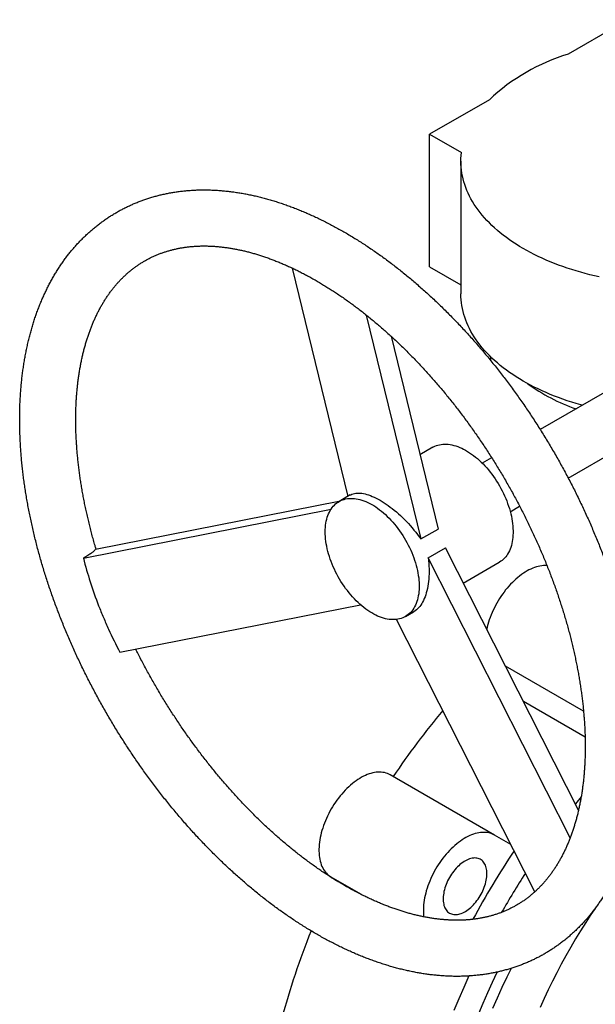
# Paper-space layout '_Isometrico' of a CAD drawing. Header units: millimetres. Extents: x -222 to 153, y -187 to 335.
# Tile 2 of 3: x -222 to -27, y 1 to 335. Entities that reach past the tile are written whole.
import ezdxf

# ---------------------------------------------------------------- set-up
doc = ezdxf.new("R2010")
doc.units = ezdxf.units.MM

psp = doc.layouts.new('_Isometrico')

# ---------------------------------------------------------------- linework, layer by layer
at = {"color": 7, "linetype": 'Continuous', "lineweight": 25}
for p, q in [((-15.91, 334.57), (-36.15, 322.88)), ((-62.84, 307.48), (-83.09, 295.79)), ((-83.09, 295.79), (-72.32, 289.57)), ((-83.09, 250.88), (-83.09, 295.79)), ((-72.5, 286.61), (-72.5, 241.7)), ((-129.68, 250.46), (-110.82, 173.09)), ((-83.09, 250.88), (-72.5, 244.77)), ((-104.53, 234.53), (-86.04, 158.68)), ((-96.13, 227.33), (-80.21, 162.04)), ((-62.5, 220.49), (-62.5, 219.25)), ((2.32, 223.39), (-45.6, 195.73)), ((-36.1, 179.27), (11.82, 206.94)), ((-81.96, 189.75), (-86.35, 187.22)), ((-62.07, 186.22), (-65.26, 184.38)), ((-109.97, 173.58), (-113.78, 171.38)), ((-196.31, 155.25), (-113.32, 171.64)), ((-200.41, 152.22), (-116.46, 168.81)), ((-55.76, 167.92), (-52.57, 169.77)), ((-86.04, 158.68), (-80.21, 162.04)), ((-83.57, 152.3), (-77.74, 155.67)), ((-32.63, 66.83), (-77.74, 155.67)), ((-35.44, 57.51), (-83.57, 152.3)), ((-71.68, 143.73), (-59.46, 150.78)), ((-188.03, 120.33), (-106.54, 136.43)), ((-91.28, 132.41), (-88.49, 134.02)), ((-47.44, 39.17), (-94.28, 131.42)), ((-30.4, 91.54), (-51.31, 103.61)), ((-61.07, 58.37), (-96.43, 78.78)), ((-31.75, 71.31), (-33.7, 68.92)), ((-55.57, 55.19), (-61.07, 58.37)), ((-116.43, 44.14), (-109.07, 39.88)), ((-115.43, 43.56), (-115.48, 43.45)), ((-106.21, 38.24), (-109.07, 39.88))]:
    psp.add_line(p, q, dxfattribs=at)
at = {"color": 8, "linetype": 'Continuous', "lineweight": 25}
for p, q in [((-30.93, 100.35), (-57.42, 115.64)), ((-106.19, 38.23), (-116.43, 44.14))]:
    psp.add_line(p, q, dxfattribs=at)
at = {"color": 7, "linetype": 'Continuous', "lineweight": 25, "flags": 128}
for points in [[(-25.58, 247.44), (-27.18, 247.8), (-28.76, 248.19), (-30.34, 248.59), (-31.89, 249.02), (-33.42, 249.47), (-34.94, 249.93), (-36.44, 250.42), (-37.92, 250.93), (-39.37, 251.46), (-40.8, 252.01), (-42.21, 252.58), (-43.6, 253.17), (-44.96, 253.77), (-46.3, 254.4), (-47.61, 255.04), (-48.89, 255.7), (-50.15, 256.38), (-51.38, 257.08), (-52.58, 257.79), (-53.75, 258.52), (-54.89, 259.26), (-55.99, 260.02), (-57.07, 260.79), (-58.12, 261.58), (-59.13, 262.39), (-60.11, 263.2), (-61.05, 264.03), (-61.96, 264.88), (-62.84, 265.73), (-63.68, 266.6), (-64.48, 267.47), (-65.25, 268.36), (-65.98, 269.26), (-66.68, 270.17), (-67.33, 271.09), (-67.95, 272.01), (-68.53, 272.95), (-69.07, 273.89), (-69.58, 274.84), (-70.04, 275.8), (-70.47, 276.76), (-70.85, 277.73), (-71.2, 278.7), (-71.5, 279.68), (-71.76, 280.66), (-71.99, 281.64), (-72.17, 282.63), (-72.32, 283.62), (-72.42, 284.61), (-72.48, 285.6), (-72.5, 286.6), (-72.48, 287.59), (-72.42, 288.58), (-72.32, 289.57)], [(-31.35, 203.96), (-31.89, 204.11), (-33.42, 204.56), (-34.94, 205.02), (-36.44, 205.51), (-37.92, 206.02), (-39.37, 206.55), (-40.8, 207.1), (-42.21, 207.67), (-43.6, 208.26), (-44.96, 208.86), (-46.3, 209.49), (-47.61, 210.13), (-48.89, 210.79), (-50.15, 211.47), (-51.38, 212.17), (-52.58, 212.88), (-53.75, 213.61), (-54.89, 214.35), (-55.99, 215.11), (-57.07, 215.88), (-58.12, 216.67), (-59.13, 217.48), (-60.11, 218.29), (-61.05, 219.12), (-61.96, 219.97), (-62.84, 220.82), (-63.68, 221.69), (-64.48, 222.56), (-65.25, 223.45), (-65.98, 224.35), (-66.68, 225.26), (-67.33, 226.18), (-67.95, 227.11), (-68.53, 228.04), (-69.07, 228.98), (-69.58, 229.93), (-70.04, 230.89), (-70.47, 231.85), (-70.85, 232.82), (-71.2, 233.79), (-71.5, 234.77), (-71.76, 235.75), (-71.99, 236.73), (-72.17, 237.72), (-72.32, 238.71), (-72.42, 239.7), (-72.48, 240.7), (-72.5, 241.69), (-72.5, 241.7)], [(-81.96, 189.75), (-81.78, 189.85), (-81.29, 190.09), (-80.78, 190.3), (-80.25, 190.47), (-79.71, 190.61), (-79.14, 190.71), (-78.57, 190.78), (-77.98, 190.8), (-77.38, 190.79), (-76.76, 190.75), (-76.13, 190.67), (-75.5, 190.55), (-74.86, 190.39), (-74.2, 190.2), (-73.55, 189.98), (-72.88, 189.72), (-72.22, 189.42), (-71.55, 189.09), (-70.88, 188.73), (-70.21, 188.34), (-69.54, 187.91), (-68.87, 187.45), (-68.21, 186.96), (-67.55, 186.44), (-66.89, 185.89), (-66.24, 185.32), (-65.6, 184.72), (-64.97, 184.09), (-64.35, 183.43), (-63.74, 182.76), (-63.15, 182.06), (-62.56, 181.34), (-61.99, 180.6), (-61.44, 179.84), (-60.9, 179.07), (-60.38, 178.28), (-59.88, 177.48), (-59.4, 176.66), (-58.94, 175.83), (-58.5, 174.99), (-58.08, 174.14), (-57.68, 173.29), (-57.31, 172.43), (-56.96, 171.57), (-56.64, 170.7), (-56.34, 169.84), (-56.06, 168.97), (-55.81, 168.11), (-55.59, 167.25), (-55.39, 166.4), (-55.23, 165.55), (-55.09, 164.71), (-54.97, 163.88), (-54.89, 163.06), (-54.83, 162.26), (-54.8, 161.47), (-54.8, 160.69), (-54.83, 159.94), (-54.89, 159.2), (-54.97, 158.48), (-55.09, 157.78), (-55.23, 157.1), (-55.39, 156.45), (-55.59, 155.82), (-55.81, 155.22), (-56.06, 154.64), (-56.34, 154.09), (-56.64, 153.57), (-56.96, 153.08), (-57.31, 152.62), (-57.68, 152.2), (-58.08, 151.8), (-58.5, 151.44), (-58.94, 151.11), (-59.4, 150.81), (-59.46, 150.78)], [(-109.97, 173.58), (-109.79, 173.68), (-109.4, 173.86), (-108.99, 174), (-108.56, 174.11), (-108.1, 174.18), (-107.63, 174.23), (-107.13, 174.24), (-106.61, 174.21), (-106.07, 174.15), (-105.52, 174.06), (-104.95, 173.94), (-104.36, 173.78), (-103.75, 173.6), (-103.13, 173.37), (-102.5, 173.12), (-101.86, 172.84), (-101.21, 172.52), (-100.54, 172.18), (-99.87, 171.8), (-99.19, 171.4), (-98.51, 170.97), (-97.82, 170.51), (-97.13, 170.02), (-96.43, 169.51), (-95.74, 168.97), (-95.04, 168.41), (-94.35, 167.82), (-93.66, 167.22), (-92.97, 166.59), (-92.29, 165.95), (-91.62, 165.28), (-90.95, 164.6), (-90.29, 163.9), (-89.65, 163.19), (-89.01, 162.46), (-88.39, 161.72), (-87.78, 160.97), (-87.18, 160.22), (-86.6, 159.45), (-86.04, 158.68)], [(-118.44, 161.08), (-118.43, 161.85), (-118.38, 162.59), (-118.31, 163.32), (-118.21, 164.03), (-118.09, 164.72), (-117.93, 165.39), (-117.75, 166.03), (-117.54, 166.64), (-117.31, 167.23), (-117.05, 167.79), (-116.76, 168.33), (-116.45, 168.83), (-116.11, 169.31), (-115.75, 169.75), (-115.36, 170.16), (-114.95, 170.54), (-114.52, 170.89), (-114.07, 171.2), (-113.6, 171.48), (-113.11, 171.72), (-112.6, 171.93), (-112.07, 172.1), (-111.53, 172.24), (-110.96, 172.34), (-110.39, 172.41), (-109.8, 172.43), (-109.2, 172.42), (-108.58, 172.38), (-107.95, 172.3), (-107.32, 172.18), (-106.68, 172.03), (-106.02, 171.84), (-105.37, 171.61), (-104.7, 171.35), (-104.04, 171.05), (-103.37, 170.73), (-102.7, 170.36), (-102.03, 169.97), (-101.36, 169.54), (-100.69, 169.08), (-100.03, 168.59), (-99.36, 168.07), (-98.71, 167.52), (-98.06, 166.95), (-97.42, 166.35), (-96.79, 165.72), (-96.17, 165.07), (-95.56, 164.39), (-94.97, 163.69), (-94.38, 162.97), (-93.81, 162.23), (-93.26, 161.47), (-92.72, 160.7), (-92.2, 159.91), (-91.7, 159.11), (-91.22, 158.29), (-90.76, 157.46), (-90.32, 156.62), (-89.9, 155.77), (-89.5, 154.92), (-89.13, 154.06), (-88.78, 153.2), (-88.45, 152.33), (-88.15, 151.47), (-87.88, 150.6), (-87.63, 149.74), (-87.41, 148.88), (-87.21, 148.03), (-87.05, 147.18), (-86.91, 146.34), (-86.79, 145.51), (-86.71, 144.69), (-86.65, 143.89), (-86.62, 143.1), (-86.62, 142.32), (-86.65, 141.57), (-86.71, 140.83), (-86.79, 140.11), (-86.91, 139.41), (-87.05, 138.73), (-87.21, 138.08), (-87.41, 137.45), (-87.63, 136.85), (-87.88, 136.27), (-88.15, 135.72), (-88.45, 135.2), (-88.78, 134.71), (-89.13, 134.26), (-89.5, 133.83), (-89.9, 133.43), (-90.32, 133.07), (-90.76, 132.74), (-91.22, 132.44), (-91.7, 132.18), (-92.2, 131.96), (-92.72, 131.77), (-93.26, 131.61), (-93.81, 131.49), (-94.38, 131.41), (-94.97, 131.37), (-95.56, 131.36), (-96.17, 131.38), (-96.79, 131.45), (-97.42, 131.55), (-98.06, 131.68), (-98.71, 131.85), (-99.36, 132.06), (-100.03, 132.31), (-100.69, 132.58), (-101.36, 132.9), (-102.03, 133.24), (-102.7, 133.62), (-103.37, 134.03), (-104.04, 134.48), (-104.7, 134.95), (-105.37, 135.45), (-106.02, 135.99), (-106.68, 136.55), (-107.32, 137.14), (-107.95, 137.75), (-108.58, 138.4), (-109.2, 139.06), (-109.8, 139.75), (-110.39, 140.46), (-110.96, 141.19), (-111.53, 141.93), (-112.07, 142.7), (-112.6, 143.48), (-113.11, 144.28), (-113.6, 145.09), (-114.07, 145.91), (-114.52, 146.75), (-114.95, 147.59), (-115.36, 148.44), (-115.75, 149.3), (-116.11, 150.16), (-116.45, 151.02), (-116.76, 151.89), (-117.05, 152.76), (-117.31, 153.62), (-117.54, 154.48), (-117.75, 155.34), (-117.93, 156.19), (-118.09, 157.03), (-118.21, 157.86), (-118.31, 158.69), (-118.38, 159.5), (-118.43, 160.3), (-118.44, 161.08)], [(-83.57, 152.3), (-83.46, 151.36), (-83.38, 150.43), (-83.33, 149.51), (-83.29, 148.6), (-83.28, 147.7), (-83.29, 146.82), (-83.33, 145.95), (-83.39, 145.1), (-83.47, 144.27), (-83.57, 143.46), (-83.69, 142.67), (-83.84, 141.91), (-84.01, 141.17), (-84.2, 140.45), (-84.41, 139.77), (-84.64, 139.11), (-84.89, 138.48), (-85.16, 137.88), (-85.45, 137.32), (-85.76, 136.79), (-86.09, 136.29), (-86.44, 135.83), (-86.8, 135.4), (-87.18, 135.01), (-87.58, 134.66), (-87.99, 134.34), (-88.41, 134.06), (-88.49, 134.02)], [(-43.33, 149.69), (-43.37, 149.69), (-43.93, 149.71), (-44.51, 149.68), (-45.09, 149.62), (-45.69, 149.52), (-46.3, 149.39), (-46.91, 149.22), (-47.53, 149.01), (-48.16, 148.77), (-48.79, 148.5), (-49.42, 148.19), (-50.06, 147.84), (-50.69, 147.46), (-51.32, 147.05), (-51.96, 146.61), (-52.58, 146.14), (-53.21, 145.64), (-53.82, 145.11), (-54.43, 144.55), (-55.03, 143.97), (-55.62, 143.36), (-56.2, 142.73), (-56.77, 142.07), (-57.32, 141.4), (-57.86, 140.7), (-58.39, 139.98), (-58.9, 139.25), (-59.39, 138.5), (-59.86, 137.74), (-60.31, 136.96), (-60.74, 136.18), (-61.15, 135.38), (-61.54, 134.58), (-61.91, 133.77), (-62.25, 132.95), (-62.57, 132.14), (-62.86, 131.32), (-63.12, 130.5), (-63.37, 129.68), (-63.58, 128.87), (-63.75, 128.12)], [(-96.43, 78.78), (-96.89, 79.02), (-97.36, 79.22), (-97.86, 79.39), (-98.37, 79.53), (-98.9, 79.63), (-99.45, 79.69), (-100.01, 79.71), (-100.58, 79.7), (-101.16, 79.65), (-101.76, 79.57), (-102.36, 79.44), (-102.97, 79.29), (-103.59, 79.09), (-104.22, 78.86), (-104.84, 78.6), (-105.48, 78.3), (-106.11, 77.97), (-106.74, 77.6), (-107.38, 77.2), (-108.01, 76.77), (-108.64, 76.31), (-109.26, 75.82), (-109.88, 75.3), (-110.49, 74.75), (-111.1, 74.17), (-111.69, 73.57), (-112.28, 72.95), (-112.85, 72.3), (-113.41, 71.63), (-113.95, 70.94), (-114.48, 70.23), (-114.99, 69.5), (-115.49, 68.76), (-115.97, 68), (-116.43, 67.23), (-116.87, 66.45), (-117.28, 65.65), (-117.68, 64.85), (-118.05, 64.05), (-118.4, 63.23), (-118.73, 62.41), (-119.03, 61.6), (-119.3, 60.78), (-119.55, 59.96), (-119.78, 59.14), (-119.97, 58.33), (-120.14, 57.53), (-120.28, 56.73), (-120.4, 55.95), (-120.48, 55.17), (-120.54, 54.41), (-120.57, 53.66), (-120.57, 52.93), (-120.54, 52.21), (-120.48, 51.51), (-120.4, 50.84), (-120.28, 50.18), (-120.14, 49.55), (-119.97, 48.94), (-119.78, 48.36), (-119.55, 47.8), (-119.3, 47.27), (-119.03, 46.77), (-118.73, 46.3), (-118.4, 45.85), (-118.05, 45.45), (-117.68, 45.07), (-117.28, 44.72), (-116.87, 44.41), (-116.43, 44.14)], [(-61.07, 58.37), (-61.53, 58.61), (-62.01, 58.81), (-62.51, 58.98), (-63.02, 59.12), (-63.55, 59.22), (-64.09, 59.28), (-64.65, 59.3), (-65.22, 59.29), (-65.81, 59.24), (-66.4, 59.16), (-67.01, 59.03), (-67.62, 58.88), (-68.24, 58.68), (-68.86, 58.45), (-69.49, 58.19), (-70.12, 57.89), (-70.76, 57.56), (-71.39, 57.19), (-72.02, 56.79), (-72.66, 56.36), (-73.28, 55.9), (-73.91, 55.41), (-74.53, 54.89), (-75.14, 54.34), (-75.74, 53.76), (-76.34, 53.16), (-76.92, 52.54), (-77.49, 51.89), (-78.05, 51.22), (-78.6, 50.53), (-79.13, 49.82), (-79.64, 49.09), (-80.14, 48.35), (-80.61, 47.59), (-81.07, 46.82), (-81.51, 46.04), (-81.93, 45.24), (-82.32, 44.44), (-82.7, 43.64), (-83.05, 42.82), (-83.37, 42), (-83.67, 41.19), (-83.95, 40.37), (-84.2, 39.55), (-84.42, 38.73), (-84.62, 37.92), (-84.79, 37.12), (-84.93, 36.32), (-85.04, 35.54), (-85.13, 34.76), (-85.18, 34), (-85.21, 33.25), (-85.21, 32.52), (-85.18, 31.8), (-85.13, 31.1), (-85.08, 30.7)], [(-63.65, 45.33), (-63.66, 45.86), (-63.71, 46.36), (-63.78, 46.85), (-63.88, 47.31), (-64, 47.75), (-64.16, 48.16), (-64.34, 48.55), (-64.55, 48.91), (-64.78, 49.23), (-65.04, 49.53), (-65.32, 49.79), (-65.62, 50.01), (-65.95, 50.21), (-66.29, 50.36), (-66.65, 50.49), (-67.03, 50.57), (-67.43, 50.62), (-67.84, 50.63), (-68.26, 50.6), (-68.69, 50.54), (-69.13, 50.44), (-69.58, 50.31), (-70.04, 50.13), (-70.5, 49.93), (-70.96, 49.69), (-71.42, 49.41), (-71.88, 49.1), (-72.34, 48.76), (-72.79, 48.4), (-73.23, 48), (-73.67, 47.58), (-74.1, 47.13), (-74.51, 46.65), (-74.92, 46.16), (-75.3, 45.65), (-75.68, 45.12), (-76.03, 44.57), (-76.36, 44.01), (-76.68, 43.43), (-76.97, 42.85), (-77.24, 42.26), (-77.48, 41.67), (-77.7, 41.07), (-77.9, 40.48), (-78.07, 39.88), (-78.21, 39.3), (-78.32, 38.71), (-78.41, 38.14), (-78.46, 37.58), (-78.49, 37.03), (-78.49, 36.5), (-78.46, 35.98), (-78.41, 35.48), (-78.32, 35.01), (-78.21, 34.56), (-78.07, 34.13), (-77.9, 33.73), (-77.7, 33.36), (-77.48, 33.02), (-77.24, 32.71), (-76.97, 32.43), (-76.68, 32.19), (-76.36, 31.98), (-76.03, 31.8), (-75.68, 31.66), (-75.3, 31.56), (-74.92, 31.49), (-74.51, 31.46), (-74.1, 31.47), (-73.67, 31.51), (-73.23, 31.6), (-72.79, 31.71), (-72.34, 31.87), (-71.88, 32.06), (-71.42, 32.28), (-70.96, 32.54), (-70.5, 32.83), (-70.04, 33.15), (-69.58, 33.51), (-69.13, 33.89), (-68.69, 34.3), (-68.26, 34.74), (-67.84, 35.2), (-67.43, 35.68), (-67.03, 36.19), (-66.65, 36.71), (-66.29, 37.25), (-65.95, 37.8), (-65.62, 38.37), (-65.32, 38.95), (-65.04, 39.53), (-64.78, 40.12), (-64.55, 40.72), (-64.34, 41.32), (-64.16, 41.91), (-64, 42.5), (-63.88, 43.09), (-63.78, 43.67), (-63.71, 44.23), (-63.66, 44.79), (-63.65, 45.33)], [(-27.03, 33.55), (-28.4, 31.49), (-30.18, 28.76), (-31.92, 25.99), (-33.62, 23.2), (-35.28, 20.38), (-36.89, 17.53), (-38.46, 14.66), (-39.99, 11.77), (-41.47, 8.86), (-42.9, 5.94), (-44.28, 3), (-45.62, 0.04)], [(-69.78, 10.66), (-71.53, 6.8), (-73.22, 2.91), (-74.84, -0.99)], [(-66.39, -2.09), (-64.91, 1.48), (-63.37, 5.03), (-61.77, 8.58), (-60.16, 11.99)], [(-55.48, 13.23), (-56.92, 10.27), (-58.59, 6.74), (-60.19, 3.2), (-61.73, -0.36)]]:
    psp.add_lwpolyline(points, dxfattribs=at)
at = {"color": 7, "linetype": 'Continuous', "lineweight": 25}
for centre, radius, start, end in [((-16.5, 258.02), 67.77, 106.8542, 133.1404), ((-12.49, 262.72), 63.56, 233.9275, 250.7174), ((129.56, -73.7), 271.47, 140.0681, 145.9747), ((181.02, -104.5), 283.3, 146.2239, 151.6899), ((187.55, -108.27), 283.49, 147.1613, 150.291), ((110.85, -68.61), 252.47, 158.0086, 165.1326)]:
    psp.add_arc(centre, radius, start, end, dxfattribs=at)
for points, knots in [([(-221.99, 199.04), (-221.98, 198.7), (-221.98, 197.72), (-221.96, 196.09), (-221.9, 194.14), (-221.82, 192.18), (-221.71, 190.21), (-221.58, 188.23), (-221.42, 186.24), (-221.23, 184.23), (-221.02, 182.22), (-220.78, 180.2), (-220.51, 178.17), (-220.22, 176.14), (-219.9, 174.09), (-219.56, 172.04), (-219.19, 169.99), (-218.79, 167.92), (-218.37, 165.86), (-217.93, 163.78), (-217.46, 161.71), (-216.96, 159.63), (-216.44, 157.54), (-215.9, 155.45), (-215.33, 153.36), (-214.74, 151.27), (-214.12, 149.18), (-213.48, 147.08), (-212.82, 144.99), (-212.13, 142.89), (-211.42, 140.8), (-210.68, 138.71), (-209.92, 136.61), (-209.14, 134.52), (-208.34, 132.44), (-207.51, 130.35), (-206.67, 128.27), (-205.8, 126.19), (-204.91, 124.12), (-203.99, 122.05), (-203.06, 119.99), (-202.1, 117.94), (-201.13, 115.89), (-200.13, 113.84), (-199.12, 111.81), (-198.08, 109.78), (-197.02, 107.76), (-195.95, 105.75), (-194.85, 103.75), (-193.74, 101.75), (-192.61, 99.77), (-191.45, 97.8), (-190.28, 95.84), (-189.1, 93.89), (-187.89, 91.96), (-186.67, 90.03), (-185.43, 88.12), (-184.17, 86.23), (-182.9, 84.34), (-181.61, 82.47), (-180.31, 80.62), (-178.99, 78.78), (-177.65, 76.96), (-176.3, 75.15), (-174.94, 73.36), (-173.56, 71.59), (-172.16, 69.83), (-170.76, 68.1), (-169.34, 66.38), (-167.9, 64.68), (-166.46, 63), (-165, 61.33), (-163.53, 59.69), (-162.04, 58.07), (-160.55, 56.47), (-159.04, 54.89), (-157.53, 53.33), (-156, 51.8), (-154.47, 50.29), (-152.92, 48.8), (-151.36, 47.33), (-149.8, 45.88), (-148.23, 44.46), (-146.65, 43.07), (-145.06, 41.7), (-143.46, 40.35), (-141.85, 39.03), (-140.24, 37.74), (-138.62, 36.47), (-137, 35.23), (-135.37, 34.01), (-133.74, 32.82), (-132.09, 31.66), (-130.45, 30.53), (-128.8, 29.42), (-127.15, 28.35), (-125.49, 27.3), (-123.83, 26.28), (-122.16, 25.29), (-120.5, 24.33), (-118.83, 23.4), (-117.16, 22.5), (-115.49, 21.63), (-113.82, 20.79), (-112.14, 19.98), (-110.47, 19.21), (-108.8, 18.46), (-107.13, 17.75), (-105.46, 17.07), (-103.79, 16.42), (-102.12, 15.81), (-100.46, 15.23), (-98.8, 14.68), (-97.14, 14.16), (-95.49, 13.68), (-93.84, 13.23), (-92.2, 12.82), (-90.56, 12.44), (-88.93, 12.09), (-87.31, 11.78), (-85.69, 11.5), (-84.08, 11.26), (-82.48, 11.05), (-80.89, 10.88), (-79.3, 10.74), (-77.73, 10.64), (-76.17, 10.57), (-74.61, 10.53), (-73.07, 10.53), (-71.54, 10.57), (-70.02, 10.64), (-68.52, 10.74), (-67.02, 10.88), (-65.54, 11.05), (-64.08, 11.25), (-62.63, 11.49), (-61.19, 11.76), (-59.77, 12.07), (-58.36, 12.41), (-56.97, 12.78), (-55.6, 13.18), (-54.24, 13.62), (-52.89, 14.09), (-51.57, 14.59), (-50.26, 15.12), (-48.96, 15.69), (-47.69, 16.29), (-46.43, 16.92), (-45.19, 17.58), (-43.97, 18.27), (-42.77, 18.99), (-41.58, 19.74), (-40.42, 20.53), (-39.27, 21.34), (-38.14, 22.18), (-37.04, 23.06), (-35.95, 23.96), (-34.88, 24.9), (-33.83, 25.86), (-32.81, 26.86), (-31.8, 27.88), (-30.81, 28.93), (-29.85, 30.02), (-28.91, 31.13), (-27.99, 32.27), (-27.09, 33.44), (-26.21, 34.63), (-25.36, 35.86), (-24.53, 37.11), (-23.72, 38.39), (-22.93, 39.7), (-22.17, 41.03), (-21.44, 42.39), (-20.73, 43.78), (-20.04, 45.19), (-19.38, 46.63), (-18.74, 48.1), (-18.13, 49.58), (-17.54, 51.1), (-16.98, 52.64), (-16.44, 54.2), (-15.93, 55.78), (-15.45, 57.39), (-15, 59.01), (-14.57, 60.66), (-14.16, 62.34), (-13.79, 64.03), (-13.44, 65.74), (-13.11, 67.47), (-12.82, 69.22), (-12.55, 70.99), (-12.31, 72.77), (-12.1, 74.58), (-11.91, 76.4), (-11.75, 78.23), (-11.62, 80.08), (-11.51, 81.95), (-11.43, 83.83), (-11.38, 85.73), (-11.36, 87.64), (-11.36, 89.56), (-11.39, 91.5), (-11.45, 93.45), (-11.53, 95.41), (-11.64, 97.38), (-11.77, 99.36), (-11.94, 101.36), (-12.13, 103.36), (-12.34, 105.37), (-12.58, 107.39), (-12.85, 109.42), (-13.15, 111.46), (-13.46, 113.5), (-13.81, 115.55), (-14.18, 117.61), (-14.58, 119.67), (-15, 121.74), (-15.45, 123.81), (-15.92, 125.89), (-16.41, 127.97), (-16.94, 130.06), (-17.48, 132.14), (-18.05, 134.23), (-18.65, 136.33), (-19.27, 138.42), (-19.91, 140.51), (-20.57, 142.61), (-21.26, 144.7), (-21.98, 146.8), (-22.71, 148.89), (-23.47, 150.98), (-24.25, 153.07), (-25.06, 155.16), (-25.89, 157.25), (-26.74, 159.33), (-27.61, 161.4), (-28.5, 163.47), (-29.41, 165.54), (-30.35, 167.6), (-31.3, 169.66), (-32.28, 171.71), (-33.28, 173.75), (-34.3, 175.79), (-35.33, 177.82), (-36.39, 179.83), (-37.47, 181.85), (-38.57, 183.85), (-39.68, 185.84), (-40.81, 187.82), (-41.97, 189.79), (-43.14, 191.75), (-44.33, 193.7), (-45.53, 195.63), (-46.76, 197.55), (-48, 199.46), (-49.25, 201.36), (-50.53, 203.24), (-51.82, 205.11), (-53.12, 206.96), (-54.44, 208.8), (-55.78, 210.62), (-57.13, 212.43), (-58.5, 214.22), (-59.88, 215.99), (-61.27, 217.74), (-62.68, 219.48), (-64.1, 221.2), (-65.54, 222.89), (-66.99, 224.57), (-68.44, 226.24), (-69.92, 227.88), (-71.4, 229.5), (-72.89, 231.09), (-74.4, 232.67), (-75.92, 234.23), (-77.44, 235.76), (-78.98, 237.27), (-80.53, 238.76), (-82.08, 240.23), (-83.65, 241.67), (-85.22, 243.09), (-86.8, 244.48), (-88.39, 245.85), (-89.99, 247.2), (-91.6, 248.52), (-93.21, 249.81), (-94.83, 251.08), (-96.45, 252.32), (-98.08, 253.53), (-99.72, 254.72), (-101.36, 255.88), (-103, 257.01), (-104.65, 258.11), (-106.31, 259.19), (-107.97, 260.23), (-109.63, 261.25), (-111.29, 262.24), (-112.96, 263.2), (-114.62, 264.12), (-116.29, 265.02), (-117.97, 265.89), (-119.64, 266.72), (-121.31, 267.53), (-122.98, 268.3), (-124.65, 269.05), (-126.33, 269.76), (-128, 270.43), (-129.66, 271.08), (-131.33, 271.69), (-132.99, 272.27), (-134.65, 272.82), (-136.31, 273.33), (-137.96, 273.81), (-139.61, 274.26), (-141.25, 274.67), (-142.89, 275.05), (-144.52, 275.39), (-146.14, 275.7), (-147.76, 275.97), (-149.37, 276.22), (-150.97, 276.42), (-152.56, 276.59), (-154.15, 276.73), (-155.72, 276.83), (-157.28, 276.9), (-158.83, 276.93), (-160.38, 276.93), (-161.91, 276.89), (-163.42, 276.82), (-164.93, 276.72), (-166.42, 276.58), (-167.9, 276.4), (-169.36, 276.2), (-170.81, 275.96), (-172.25, 275.68), (-173.67, 275.37), (-175.07, 275.03), (-176.47, 274.66), (-177.84, 274.25), (-179.2, 273.81), (-180.54, 273.34), (-181.87, 272.84), (-183.17, 272.3), (-184.46, 271.73), (-185.74, 271.13), (-186.99, 270.5), (-188.23, 269.84), (-189.45, 269.15), (-190.65, 268.42), (-191.84, 267.67), (-193, 266.88), (-194.15, 266.07), (-195.27, 265.22), (-196.38, 264.34), (-197.47, 263.44), (-198.53, 262.5), (-199.58, 261.53), (-200.61, 260.54), (-201.61, 259.51), (-202.6, 258.46), (-203.56, 257.37), (-204.5, 256.26), (-205.42, 255.12), (-206.32, 253.95), (-207.19, 252.75), (-208.04, 251.52), (-208.87, 250.27), (-209.68, 248.99), (-210.46, 247.68), (-211.22, 246.34), (-211.96, 244.98), (-212.67, 243.59), (-213.35, 242.18), (-214.01, 240.73), (-214.65, 239.27), (-215.26, 237.78), (-215.84, 236.26), (-216.4, 234.72), (-216.94, 233.16), (-217.44, 231.58), (-217.92, 229.97), (-218.38, 228.34), (-218.81, 226.69), (-219.21, 225.02), (-219.58, 223.32), (-219.93, 221.61), (-220.25, 219.88), (-220.54, 218.13), (-220.81, 216.36), (-221.05, 214.57), (-221.26, 212.77), (-221.45, 210.95), (-221.61, 209.11), (-221.74, 207.26), (-221.84, 205.39), (-221.92, 203.5), (-221.97, 201.61), (-221.98, 200.12), (-221.99, 199.26), (-221.99, 199.04)], [0, 0, 0, 0, 0.001361, 0.003926, 0.006491, 0.009056, 0.011621, 0.014185, 0.016748, 0.019311, 0.021874, 0.024435, 0.026997, 0.029557, 0.032117, 0.034676, 0.037235, 0.039793, 0.04235, 0.044906, 0.047462, 0.050018, 0.052572, 0.055126, 0.057679, 0.060232, 0.062784, 0.065336, 0.067887, 0.070437, 0.072987, 0.075537, 0.078086, 0.080634, 0.083182, 0.08573, 0.088277, 0.090824, 0.093371, 0.095917, 0.098464, 0.101009, 0.103555, 0.1061, 0.108646, 0.111191, 0.113736, 0.11628, 0.118825, 0.12137, 0.123914, 0.126459, 0.129004, 0.131548, 0.134093, 0.136638, 0.139183, 0.141728, 0.144274, 0.146819, 0.149365, 0.151911, 0.154457, 0.157003, 0.15955, 0.162098, 0.164645, 0.167193, 0.169741, 0.17229, 0.17484, 0.177389, 0.17994, 0.18249, 0.185042, 0.187594, 0.190146, 0.192699, 0.195253, 0.197808, 0.200363, 0.202919, 0.205475, 0.208032, 0.21059, 0.213149, 0.215708, 0.218268, 0.220829, 0.22339, 0.225953, 0.228516, 0.231079, 0.233643, 0.236208, 0.238774, 0.24134, 0.243906, 0.246473, 0.24904, 0.251608, 0.254175, 0.256743, 0.259311, 0.261879, 0.264446, 0.267013, 0.26958, 0.272145, 0.27471, 0.277273, 0.279835, 0.282396, 0.284955, 0.287511, 0.290066, 0.292617, 0.295166, 0.297712, 0.300254, 0.302793, 0.305327, 0.307857, 0.310383, 0.312904, 0.31542, 0.31793, 0.320435, 0.322935, 0.325428, 0.327916, 0.330398, 0.332874, 0.335343, 0.337807, 0.340265, 0.342717, 0.345164, 0.347605, 0.350041, 0.352473, 0.354899, 0.357322, 0.359741, 0.362156, 0.364569, 0.366979, 0.369387, 0.371794, 0.3742, 0.376605, 0.379011, 0.381416, 0.383823, 0.386231, 0.388641, 0.391054, 0.393469, 0.395888, 0.39831, 0.400737, 0.403168, 0.405603, 0.408044, 0.41049, 0.412942, 0.415399, 0.417862, 0.420331, 0.422806, 0.425286, 0.427773, 0.430265, 0.432763, 0.435266, 0.437775, 0.440289, 0.442808, 0.445331, 0.44786, 0.450392, 0.452928, 0.455468, 0.458011, 0.460558, 0.463107, 0.465659, 0.468213, 0.470769, 0.473327, 0.475887, 0.478448, 0.48101, 0.483573, 0.486137, 0.488702, 0.491267, 0.493832, 0.496398, 0.498963, 0.501529, 0.504094, 0.506659, 0.509224, 0.511789, 0.514353, 0.516916, 0.519479, 0.522041, 0.524603, 0.527164, 0.529725, 0.532285, 0.534844, 0.537402, 0.53996, 0.542517, 0.545074, 0.54763, 0.550185, 0.552739, 0.555293, 0.557847, 0.560399, 0.562951, 0.565503, 0.568054, 0.570604, 0.573154, 0.575704, 0.578253, 0.580801, 0.583349, 0.585897, 0.588444, 0.590991, 0.593538, 0.596084, 0.59863, 0.601176, 0.603722, 0.606267, 0.608812, 0.611357, 0.613902, 0.616447, 0.618992, 0.621536, 0.624081, 0.626626, 0.62917, 0.631715, 0.63426, 0.636805, 0.63935, 0.641895, 0.64444, 0.646986, 0.649532, 0.652078, 0.654624, 0.65717, 0.659717, 0.662264, 0.664812, 0.66736, 0.669908, 0.672457, 0.675006, 0.677556, 0.680107, 0.682657, 0.685209, 0.687761, 0.690313, 0.692867, 0.69542, 0.697975, 0.70053, 0.703086, 0.705643, 0.7082, 0.710758, 0.713316, 0.715876, 0.718436, 0.720997, 0.723558, 0.726121, 0.728684, 0.731247, 0.733811, 0.736376, 0.738942, 0.741508, 0.744074, 0.746641, 0.749208, 0.751776, 0.754344, 0.756912, 0.759479, 0.762047, 0.764614, 0.767181, 0.769748, 0.772313, 0.774878, 0.777441, 0.780003, 0.782564, 0.785122, 0.787679, 0.790233, 0.792784, 0.795333, 0.797878, 0.80042, 0.802959, 0.805493, 0.808023, 0.810548, 0.813069, 0.815584, 0.818094, 0.820599, 0.823098, 0.825591, 0.828079, 0.83056, 0.833035, 0.835505, 0.837968, 0.840426, 0.842878, 0.845324, 0.847765, 0.850201, 0.852632, 0.855058, 0.85748, 0.859899, 0.862314, 0.864727, 0.867137, 0.869545, 0.871952, 0.874357, 0.876763, 0.879168, 0.881574, 0.883981, 0.886389, 0.888799, 0.891212, 0.893627, 0.896046, 0.898469, 0.900896, 0.903327, 0.905763, 0.908204, 0.910651, 0.913103, 0.91556, 0.918024, 0.920493, 0.922968, 0.925449, 0.927936, 0.930428, 0.932926, 0.93543, 0.937939, 0.940454, 0.942973, 0.945497, 0.948025, 0.950558, 0.953094, 0.955635, 0.958178, 0.960725, 0.963274, 0.965826, 0.968381, 0.970937, 0.973495, 0.976055, 0.978616, 0.981178, 0.983741, 0.986305, 0.98887, 0.991435, 0.994, 0.996566, 0.999132, 1, 1, 1, 1]), ([(-202.99, 199.04), (-202.98, 199.33), (-202.98, 200.19), (-202.96, 201.58), (-202.91, 203.22), (-202.84, 204.85), (-202.75, 206.45), (-202.63, 208.04), (-202.49, 209.61), (-202.32, 211.15), (-202.14, 212.68), (-201.93, 214.19), (-201.69, 215.67), (-201.44, 217.14), (-201.16, 218.58), (-200.86, 220), (-200.54, 221.4), (-200.2, 222.78), (-199.83, 224.13), (-199.45, 225.46), (-199.04, 226.77), (-198.61, 228.05), (-198.16, 229.31), (-197.69, 230.54), (-197.2, 231.75), (-196.69, 232.93), (-196.15, 234.1), (-195.6, 235.23), (-195.03, 236.34), (-194.44, 237.43), (-193.82, 238.49), (-193.19, 239.52), (-192.54, 240.53), (-191.87, 241.52), (-191.17, 242.47), (-190.46, 243.41), (-189.72, 244.31), (-188.97, 245.19), (-188.2, 246.05), (-187.4, 246.87), (-186.58, 247.67), (-185.75, 248.45), (-184.89, 249.19), (-184.01, 249.91), (-183.11, 250.6), (-182.19, 251.26), (-181.25, 251.89), (-180.3, 252.49), (-179.32, 253.06), (-178.32, 253.6), (-177.31, 254.11), (-176.28, 254.58), (-175.23, 255.03), (-174.16, 255.44), (-173.08, 255.82), (-171.99, 256.17), (-170.88, 256.49), (-169.76, 256.77), (-168.62, 257.03), (-167.47, 257.25), (-166.31, 257.44), (-165.14, 257.6), (-163.95, 257.73), (-162.76, 257.82), (-161.55, 257.89), (-160.33, 257.93), (-159.09, 257.93), (-157.85, 257.91), (-156.59, 257.85), (-155.33, 257.76), (-154.05, 257.65), (-152.76, 257.5), (-151.46, 257.32), (-150.15, 257.11), (-148.84, 256.87), (-147.51, 256.61), (-146.17, 256.31), (-144.82, 255.98), (-143.46, 255.62), (-142.1, 255.23), (-140.72, 254.81), (-139.34, 254.36), (-137.95, 253.88), (-136.55, 253.37), (-135.15, 252.83), (-133.74, 252.26), (-132.32, 251.66), (-130.89, 251.03), (-129.46, 250.37), (-128.03, 249.68), (-126.59, 248.96), (-125.15, 248.21), (-123.7, 247.43), (-122.25, 246.62), (-120.8, 245.79), (-119.35, 244.92), (-117.89, 244.03), (-116.43, 243.11), (-114.97, 242.15), (-113.51, 241.17), (-112.05, 240.17), (-110.59, 239.13), (-109.13, 238.07), (-107.67, 236.98), (-106.22, 235.87), (-104.76, 234.72), (-103.31, 233.55), (-101.87, 232.36), (-100.42, 231.14), (-98.98, 229.89), (-97.55, 228.62), (-96.12, 227.33), (-94.69, 226.01), (-93.27, 224.66), (-91.86, 223.29), (-90.45, 221.9), (-89.06, 220.49), (-87.66, 219.05), (-86.28, 217.6), (-84.91, 216.12), (-83.54, 214.61), (-82.19, 213.09), (-80.84, 211.55), (-79.51, 209.99), (-78.18, 208.41), (-76.87, 206.81), (-75.56, 205.19), (-74.27, 203.55), (-73, 201.9), (-71.73, 200.23), (-70.48, 198.54), (-69.24, 196.83), (-68.01, 195.11), (-66.8, 193.38), (-65.61, 191.63), (-64.43, 189.86), (-63.26, 188.09), (-62.11, 186.3), (-60.98, 184.49), (-59.86, 182.68), (-58.76, 180.85), (-57.67, 179.01), (-56.61, 177.17), (-55.56, 175.31), (-54.53, 173.44), (-53.51, 171.57), (-52.52, 169.68), (-51.54, 167.79), (-50.59, 165.89), (-49.65, 163.99), (-48.73, 162.08), (-47.84, 160.16), (-46.96, 158.24), (-46.1, 156.31), (-45.27, 154.38), (-44.45, 152.45), (-43.66, 150.52), (-42.89, 148.58), (-42.14, 146.64), (-41.41, 144.71), (-40.7, 142.77), (-40.02, 140.83), (-39.36, 138.89), (-38.72, 136.96), (-38.1, 135.02), (-37.5, 133.09), (-36.93, 131.17), (-36.39, 129.24), (-35.86, 127.33), (-35.36, 125.41), (-34.88, 123.5), (-34.43, 121.6), (-34, 119.71), (-33.59, 117.82), (-33.21, 115.94), (-32.85, 114.07), (-32.51, 112.21), (-32.2, 110.36), (-31.92, 108.52), (-31.66, 106.69), (-31.42, 104.87), (-31.2, 103.06), (-31.01, 101.27), (-30.85, 99.49), (-30.71, 97.72), (-30.59, 95.97), (-30.49, 94.23), (-30.42, 92.5), (-30.38, 90.79), (-30.36, 89.1), (-30.36, 87.43), (-30.39, 85.77), (-30.44, 84.13), (-30.51, 82.5), (-30.6, 80.9), (-30.72, 79.31), (-30.87, 77.75), (-31.03, 76.2), (-31.22, 74.68), (-31.43, 73.17), (-31.67, 71.69), (-31.93, 70.22), (-32.2, 68.78), (-32.51, 67.36), (-32.83, 65.97), (-33.17, 64.59), (-33.54, 63.24), (-33.93, 61.91), (-34.34, 60.61), (-34.77, 59.33), (-35.22, 58.07), (-35.69, 56.84), (-36.18, 55.63), (-36.69, 54.45), (-37.23, 53.29), (-37.78, 52.15), (-38.36, 51.05), (-38.95, 49.96), (-39.56, 48.9), (-40.2, 47.87), (-40.85, 46.86), (-41.53, 45.88), (-42.22, 44.92), (-42.94, 43.99), (-43.67, 43.09), (-44.43, 42.21), (-45.2, 41.36), (-46, 40.53), (-46.82, 39.74), (-47.66, 38.96), (-48.51, 38.22), (-49.39, 37.51), (-50.29, 36.82), (-51.21, 36.16), (-52.16, 35.53), (-53.12, 34.93), (-54.09, 34.36), (-55.09, 33.83), (-56.11, 33.32), (-57.14, 32.85), (-58.19, 32.4), (-59.26, 31.99), (-60.34, 31.61), (-61.43, 31.27), (-62.54, 30.95), (-63.66, 30.67), (-64.8, 30.42), (-65.95, 30.2), (-67.11, 30.01), (-68.29, 29.85), (-69.47, 29.73), (-70.67, 29.63), (-71.88, 29.57), (-73.1, 29.53), (-74.34, 29.53), (-75.58, 29.56), (-76.84, 29.62), (-78.1, 29.71), (-79.38, 29.83), (-80.67, 29.97), (-81.97, 30.15), (-83.28, 30.36), (-84.6, 30.6), (-85.93, 30.87), (-87.27, 31.18), (-88.62, 31.51), (-89.98, 31.87), (-91.34, 32.26), (-92.72, 32.68), (-94.1, 33.13), (-95.49, 33.62), (-96.89, 34.13), (-98.29, 34.67), (-99.71, 35.24), (-101.12, 35.84), (-102.55, 36.48), (-103.98, 37.14), (-105.41, 37.83), (-106.85, 38.55), (-108.29, 39.3), (-109.74, 40.08), (-111.19, 40.89), (-112.64, 41.73), (-114.1, 42.6), (-115.56, 43.5), (-117.01, 44.42), (-118.47, 45.37), (-119.93, 46.35), (-121.39, 47.36), (-122.85, 48.4), (-124.31, 49.46), (-125.77, 50.55), (-127.23, 51.67), (-128.68, 52.82), (-130.13, 53.99), (-131.58, 55.18), (-133.02, 56.41), (-134.46, 57.65), (-135.9, 58.93), (-137.33, 60.22), (-138.75, 61.55), (-140.17, 62.89), (-141.58, 64.26), (-142.99, 65.65), (-144.38, 67.07), (-145.78, 68.51), (-147.16, 69.97), (-148.53, 71.45), (-149.9, 72.95), (-151.25, 74.47), (-152.6, 76.02), (-153.93, 77.58), (-155.25, 79.16), (-156.57, 80.76), (-157.87, 82.38), (-159.16, 84.02), (-160.44, 85.68), (-161.7, 87.35), (-162.95, 89.04), (-164.19, 90.74), (-165.41, 92.47), (-166.62, 94.2), (-167.82, 95.95), (-169, 97.72), (-170.16, 99.5), (-171.31, 101.29), (-172.45, 103.09), (-173.56, 104.91), (-174.66, 106.73), (-175.74, 108.57), (-176.81, 110.42), (-177.86, 112.28), (-178.89, 114.15), (-179.9, 116.02), (-180.89, 117.91), (-181.81, 119.7), (-182.4, 120.86), (-182.66, 121.39)], [0, 0, 0, 0, 0.001535, 0.004466, 0.007395, 0.010324, 0.013253, 0.016181, 0.01911, 0.022038, 0.024966, 0.027895, 0.030824, 0.033753, 0.036684, 0.039616, 0.04255, 0.045486, 0.048424, 0.051364, 0.054308, 0.057255, 0.060207, 0.063163, 0.066124, 0.069092, 0.072065, 0.075047, 0.078036, 0.081033, 0.08404, 0.087058, 0.090086, 0.093127, 0.096179, 0.099246, 0.102326, 0.10542, 0.108529, 0.111654, 0.114793, 0.117947, 0.121115, 0.124297, 0.127491, 0.130697, 0.133911, 0.137132, 0.140358, 0.143586, 0.146813, 0.150036, 0.153253, 0.156462, 0.15966, 0.162846, 0.166019, 0.169178, 0.172323, 0.175452, 0.178566, 0.181665, 0.18475, 0.187821, 0.190878, 0.193923, 0.196956, 0.199977, 0.202988, 0.20599, 0.208982, 0.211967, 0.214944, 0.217915, 0.22088, 0.223839, 0.226794, 0.229744, 0.232691, 0.235635, 0.238576, 0.241514, 0.244451, 0.247386, 0.250319, 0.253252, 0.256183, 0.259115, 0.262045, 0.264976, 0.267907, 0.270838, 0.273769, 0.2767, 0.279632, 0.282564, 0.285497, 0.288431, 0.291366, 0.294301, 0.297237, 0.300175, 0.303113, 0.306052, 0.308992, 0.311933, 0.314875, 0.317819, 0.320763, 0.323708, 0.326654, 0.329601, 0.332549, 0.335498, 0.338448, 0.341398, 0.34435, 0.347302, 0.350255, 0.353209, 0.356164, 0.35912, 0.362076, 0.365033, 0.36799, 0.370948, 0.373907, 0.376866, 0.379826, 0.382786, 0.385747, 0.388708, 0.391669, 0.394631, 0.397593, 0.400555, 0.403518, 0.40648, 0.409443, 0.412406, 0.41537, 0.418333, 0.421296, 0.424259, 0.427223, 0.430186, 0.433149, 0.436112, 0.439074, 0.442037, 0.444999, 0.447961, 0.450923, 0.453884, 0.456845, 0.459805, 0.462765, 0.465725, 0.468684, 0.471642, 0.4746, 0.477558, 0.480514, 0.48347, 0.486425, 0.48938, 0.492334, 0.495287, 0.498239, 0.50119, 0.50414, 0.50709, 0.510038, 0.512986, 0.515932, 0.518878, 0.521822, 0.524766, 0.527708, 0.53065, 0.53359, 0.53653, 0.539468, 0.542405, 0.545342, 0.548277, 0.551211, 0.554145, 0.557077, 0.560009, 0.56294, 0.56587, 0.568799, 0.571728, 0.574657, 0.577585, 0.580514, 0.583442, 0.58637, 0.589299, 0.592228, 0.595158, 0.598088, 0.601021, 0.603954, 0.60689, 0.609828, 0.612769, 0.615713, 0.618661, 0.621613, 0.624569, 0.627531, 0.630499, 0.633473, 0.636454, 0.639444, 0.642442, 0.64545, 0.648468, 0.651498, 0.654539, 0.657592, 0.660659, 0.66374, 0.666836, 0.669946, 0.673071, 0.676212, 0.679367, 0.682536, 0.685719, 0.688914, 0.69212, 0.695335, 0.698556, 0.701782, 0.705011, 0.708237, 0.71146, 0.714677, 0.717884, 0.721082, 0.724267, 0.72744, 0.730598, 0.733741, 0.736869, 0.739982, 0.743081, 0.746164, 0.749234, 0.752291, 0.755334, 0.758366, 0.761387, 0.764397, 0.767398, 0.77039, 0.773375, 0.776351, 0.779322, 0.782286, 0.785245, 0.7882, 0.79115, 0.794096, 0.79704, 0.79998, 0.802919, 0.805855, 0.80879, 0.811724, 0.814656, 0.817588, 0.820519, 0.82345, 0.82638, 0.829311, 0.832242, 0.835173, 0.838104, 0.841036, 0.843969, 0.846902, 0.849836, 0.85277, 0.855706, 0.858642, 0.861579, 0.864518, 0.867457, 0.870397, 0.873338, 0.87628, 0.879224, 0.882168, 0.885113, 0.888059, 0.891006, 0.893954, 0.896903, 0.899853, 0.902804, 0.905756, 0.908708, 0.911661, 0.914615, 0.91757, 0.920526, 0.923482, 0.926439, 0.929396, 0.932354, 0.935313, 0.938272, 0.941232, 0.944192, 0.947153, 0.950114, 0.953075, 0.956037, 0.958999, 0.961961, 0.964924, 0.967887, 0.97085, 0.973813, 0.976776, 0.979739, 0.982702, 0.985666, 0.988629, 0.991592, 0.994555, 0.997518, 1, 1, 1, 1]), ([(-196.11, 155.29), (-196.22, 155.67), (-196.53, 156.69), (-197, 158.35), (-197.52, 160.27), (-198.02, 162.18), (-198.5, 164.09), (-198.95, 165.99), (-199.38, 167.88), (-199.78, 169.77), (-200.16, 171.65), (-200.52, 173.52), (-200.85, 175.38), (-201.16, 177.23), (-201.45, 179.07), (-201.71, 180.9), (-201.94, 182.71), (-202.16, 184.52), (-202.34, 186.31), (-202.51, 188.09), (-202.65, 189.86), (-202.76, 191.61), (-202.86, 193.35), (-202.92, 195.08), (-202.97, 196.78), (-202.98, 198.1), (-202.99, 198.85), (-202.99, 199.04)], [0, 0, 0, 0, 0.024796, 0.06673, 0.108653, 0.150564, 0.192462, 0.234347, 0.276218, 0.318076, 0.35992, 0.40175, 0.443566, 0.485367, 0.527154, 0.568925, 0.610682, 0.652424, 0.694151, 0.735863, 0.777562, 0.819246, 0.860916, 0.902573, 0.944217, 0.98585, 1, 1, 1, 1]), ([(-196.31, 155.25), (-196.36, 155.15), (-196.42, 155.05), (-196.58, 154.84), (-196.68, 154.73), (-197.02, 154.39), (-197.31, 154.14), (-197.84, 153.75), (-198.03, 153.62), (-198.44, 153.35), (-198.66, 153.21), (-199.12, 152.93), (-199.36, 152.79), (-199.87, 152.51), (-200.14, 152.37), (-200.41, 152.22)], [0, 0, 0, 0, 0.125, 0.125, 0.25, 0.25, 0.5, 0.5, 0.625, 0.625, 0.75, 0.75, 0.875, 0.875, 1, 1, 1, 1]), ([(-200.41, 152.22), (-199.02, 146.81), (-197.3, 141.43), (-194.71, 134.75), (-194.17, 133.42), (-193.05, 130.77), (-192.47, 129.45), (-190.67, 125.51), (-189.39, 122.91), (-188.03, 120.33)], [0, 0, 0, 0, 0.5, 0.5, 0.625, 0.625, 0.75, 0.75, 1, 1, 1, 1])]:
    psp.add_open_spline(points, degree=3, knots=knots, dxfattribs=at)

doc.saveas('drawing.dxf')
